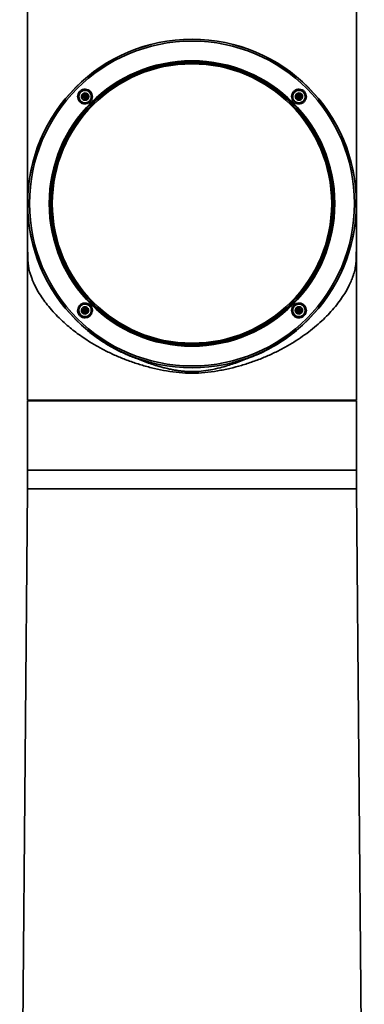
# Model space of a CAD drawing. Header units: millimetres. Extents: x 0 to 840, y 0 to 594.
# Tile 4 of 15: x 238 to 269, y 316 to 406. Entities that reach past the tile are written whole.
import ezdxf

# ---------------------------------------------------------------- set-up
doc = ezdxf.new("R2010")
doc.units = ezdxf.units.MM
doc.layers.get('0').update_dxf_attribs({"lineweight": 18})

msp = doc.modelspace()

# ---------------------------------------------------------------- linework, layer by layer
at = {"color": 7, "linetype": 'Continuous', "lineweight": 35}
for p, q in [((238.7571, 409.0358), (238.7571, 389.0358)), ((268.7571, 409.0358), (268.7571, 389.0358)), ((243.5459, 399.3014), (243.518, 399.2749)), ((243.5687, 399.2242), (243.5942, 399.2483)), ((263.0824, 399.2266), (263.0996, 399.2429)), ((243.8357, 398.9572), (243.7759, 398.7341)), ((243.7759, 398.7341), (243.999, 398.7939)), ((243.7759, 398.7341), (243.9392, 398.5708)), ((244.0588, 399.017), (243.8357, 398.9572)), ((243.8357, 398.9572), (243.999, 398.7939)), ((243.9392, 398.5708), (243.999, 398.7939)), ((243.9392, 398.5708), (244.1623, 398.6306)), ((244.0588, 399.017), (243.999, 398.7939)), ((243.999, 398.7939), (244.2221, 398.8537)), ((244.1623, 398.6306), (243.999, 398.7939)), ((244.2221, 398.8537), (244.0588, 399.017)), ((244.1623, 398.6306), (244.2221, 398.8537)), ((244.4343, 398.3586), (244.4088, 398.3346)), ((244.4404, 398.2981), (244.4684, 398.3245)), ((263.4554, 399.017), (263.2921, 398.8537)), ((263.2921, 398.8537), (263.3519, 398.6306)), ((263.2921, 398.8537), (263.5152, 398.7939)), ((263.3519, 398.6306), (263.5152, 398.7939)), ((263.3519, 398.6306), (263.5749, 398.5708)), ((263.6785, 398.9572), (263.4554, 399.017)), ((263.4554, 399.017), (263.5152, 398.7939)), ((263.6785, 398.9572), (263.5152, 398.7939)), ((263.5152, 398.7939), (263.5749, 398.5708)), ((263.7382, 398.7341), (263.5152, 398.7939)), ((263.5749, 398.5708), (263.7382, 398.7341)), ((263.7382, 398.7341), (263.6785, 398.9572)), ((263.9479, 398.3612), (263.9257, 398.3398)), ((238.7571, 388.5756), (238.7571, 371.0758)), ((268.7571, 371.8358), (268.7571, 388.6894)), ((243.5663, 379.7105), (243.6272, 379.7644)), ((243.9392, 379.5008), (243.7759, 379.3375)), ((243.7759, 379.3375), (243.8357, 379.1144)), ((243.7759, 379.3375), (243.999, 379.2778)), ((244.1623, 379.4411), (243.9392, 379.5008)), ((243.999, 379.2778), (243.9392, 379.5008)), ((244.1623, 379.4411), (243.999, 379.2778)), ((244.2221, 379.218), (244.1623, 379.4411)), ((263.0782, 379.7775), (263.0458, 379.7471)), ((263.0799, 379.713), (263.1094, 379.7407)), ((263.3519, 379.4411), (263.2921, 379.218)), ((263.5749, 379.5008), (263.3519, 379.4411)), ((263.3519, 379.4411), (263.5152, 379.2778)), ((263.5749, 379.5008), (263.5152, 379.2778)), ((263.7382, 379.3375), (263.5152, 379.2778)), ((263.7382, 379.3375), (263.5749, 379.5008)), ((263.6785, 379.1144), (263.7382, 379.3375)), ((243.8357, 379.1144), (243.999, 379.2778)), ((243.8357, 379.1144), (244.0588, 379.0547)), ((244.2221, 379.218), (243.999, 379.2778)), ((244.0588, 379.0547), (243.999, 379.2778)), ((244.0588, 379.0547), (244.2221, 379.218)), ((244.4317, 378.845), (244.3759, 378.7961)), ((263.5152, 379.2778), (263.2921, 379.218)), ((263.2921, 379.218), (263.4554, 379.0547)), ((263.4554, 379.0547), (263.5152, 379.2778)), ((263.4554, 379.0547), (263.6785, 379.1144)), ((263.6785, 379.1144), (263.5152, 379.2778)), ((263.9455, 378.8474), (263.916, 378.8198)), ((263.9638, 378.7663), (263.9962, 378.7967)), ((268.7563, 371.0758), (268.7563, 371.6858)), ((238.7571, 371.0758), (268.7563, 371.0758)), ((238.7571, 371.0158), (238.7571, 364.6857)), ((268.7571, 371.0158), (238.7571, 371.0158)), ((239.4571, 371.0758), (239.4571, 371.0158)), ((268.0571, 371.0158), (268.0571, 371.0758)), ((268.7571, 364.6857), (268.7571, 371.0158)), ((238.7499, 362.986), (238.0326, 278.5965)), ((269.4815, 278.5965), (268.7643, 362.986))]:
    msp.add_line(p, q, dxfattribs=at)
at = {"color": 8, "linetype": 'Continuous', "lineweight": 35}
for p, q in [((238.7571, 364.6857), (268.7571, 364.6857)), ((253.7571, 362.986), (238.7499, 362.986)), ((268.7643, 362.986), (253.7571, 362.986))]:
    msp.add_line(p, q, dxfattribs=at)
at = {"color": 7, "linetype": 'Continuous', "lineweight": 35}
for centre, radius in [((253.7571, 389.0358), 15), ((253.7571, 389.0358), 14.9989), ((253.7571, 389.0358), 14.9894), ((253.7571, 389.0358), 14.8287), ((253.7571, 389.0358), 13.0271), ((253.7571, 389.0358), 12.9725), ((253.7571, 389.0358), 12.85), ((253.7571, 389.0358), 12.75), ((243.999, 398.7939), 0.6), ((263.5152, 398.7939), 0.6), ((243.999, 379.2778), 0.6), ((263.5152, 379.2778), 0.6)]:
    msp.add_circle(centre, radius, dxfattribs=at)
for centre, start, end in [((38.7571, 364.6857), 359.513061, 0), ((468.7571, 364.6857), 180, 180.486939)]:
    msp.add_arc(centre, 200, start, end, dxfattribs=at)
for points, knots in [([(243.518, 399.2749), (243.4887, 399.2422), (243.4298, 399.1764), (243.3503, 399.0237), (243.3038, 398.8075), (243.3508, 398.5485), (243.4727, 398.3584), (243.609, 398.2414), (243.7602, 398.1598), (243.9633, 398.1136), (244.1697, 398.1423), (244.3308, 398.2113), (244.4039, 398.2692), (244.4404, 398.2981)], [0, 0, 0, 0, 0.1304214, 0.2621002, 0.5089671, 0.7782256, 1.0346176, 1.1779511, 1.3202174, 1.5528393, 1.7944714, 1.9330724, 2.071252, 2.071252, 2.071252, 2.071252]), ([(244.4088, 398.3346), (244.3465, 398.2898), (244.2509, 398.2211), (244.0963, 398.1829), (243.9541, 398.1746), (243.8112, 398.203), (243.6728, 398.2689), (243.5613, 398.3576), (243.4741, 398.4709), (243.4062, 398.6179), (243.3766, 398.8097), (243.4212, 399.04), (243.5202, 399.1636), (243.5687, 399.2242)], [0, 0, 0, 0, 0.2253891, 0.3455484, 0.4705201, 0.6512444, 0.7795671, 0.9328817, 1.0798796, 1.2101376, 1.4199034, 1.6568719, 1.8848405, 1.8848405, 1.8848405, 1.8848405]), ([(243.596, 398.3908), (243.5696, 398.4207), (243.5009, 398.4986), (243.4349, 398.6571), (243.4208, 398.8511), (243.4725, 399.0394), (243.5834, 399.1998), (243.7412, 399.3145), (243.928, 399.3705), (244.1228, 399.3615), (244.2853, 399.2959), (244.4022, 399.2034), (244.4958, 399.0879), (244.5635, 398.9311), (244.5771, 398.7366), (244.5255, 398.5485), (244.4146, 398.388), (244.2569, 398.2734), (244.0699, 398.2172), (243.8756, 398.2268), (243.7112, 398.2905), (243.6294, 398.3617), (243.596, 398.3908)], [0, 0, 0, 0, 0.119571, 0.3115822, 0.5035837, 0.6955952, 0.8876114, 1.079622, 1.2716317, 1.4636421, 1.655653, 1.7886919, 1.9082536, 2.1002648, 2.2922782, 2.4842894, 2.6762958, 2.8683071, 3.0603202, 3.2523311, 3.4443413, 3.5773728, 3.5773728, 3.5773728, 3.5773728]), ([(244.4684, 398.3245), (244.5225, 398.3923), (244.6289, 398.5256), (244.6806, 398.7836), (244.6392, 399.0432), (244.4972, 399.2708), (244.285, 399.4232), (244.0757, 399.4759), (243.9046, 399.4709), (243.7736, 399.4392), (243.6502, 399.3848), (243.5805, 399.329), (243.5459, 399.3014)], [0, 0, 0, 0, 0.2553029, 0.5017272, 0.7626817, 1.033748, 1.2943005, 1.5376388, 1.6714545, 1.8055544, 1.9389636, 2.0704401, 2.0704401, 2.0704401, 2.0704401]), ([(243.5942, 399.2483), (243.6573, 399.2935), (243.7536, 399.3626), (243.9089, 399.4002), (244.0571, 399.4084), (244.206, 399.376), (244.3448, 399.3039), (244.4518, 399.2143), (244.5351, 399.1015), (244.5977, 398.9582), (244.6204, 398.8093), (244.6039, 398.6636), (244.5573, 398.5108), (244.4829, 398.4188), (244.4343, 398.3586)], [0, 0, 0, 0, 0.2279131, 0.3476373, 0.4710869, 0.6714268, 0.7982505, 0.9427008, 1.0917045, 1.2200962, 1.4140548, 1.5381451, 1.6580855, 1.8850337, 1.8850337, 1.8850337, 1.8850337]), ([(243.7657, 398.5606), (243.742, 398.5894), (243.6947, 398.647), (243.6651, 398.7571), (243.6712, 398.8694), (243.7148, 398.9737), (243.7903, 399.0576), (243.8894, 399.1119), (244.0008, 399.1302), (244.112, 399.1107), (244.1881, 399.0679), (244.2516, 399.0107), (244.3022, 398.9396), (244.3333, 398.831), (244.3267, 398.7183), (244.2832, 398.6141), (244.2077, 398.5301), (244.1086, 398.4759), (243.9971, 398.4575), (243.8862, 398.4773), (243.8095, 398.5194), (243.7741, 398.5526), (243.7657, 398.5606)], [0, 0, 0, 0, 0.1111709, 0.2223523, 0.333526, 0.4447054, 0.5558809, 0.6670602, 0.7782375, 0.8894154, 1.000591, 1.0354278, 1.1466084, 1.2577899, 1.3689635, 1.480143, 1.5913184, 1.7024984, 1.8136749, 1.9248528, 2.0360285, 2.0708732, 2.0708732, 2.0708732, 2.0708732]), ([(263.0667, 399.2957), (263.0127, 399.2348), (262.9216, 399.1324), (262.8617, 398.9573), (262.8396, 398.7765), (262.8689, 398.6037), (262.9417, 398.4501), (263.0444, 398.3131), (263.1858, 398.2062), (263.351, 398.1441), (263.5275, 398.1175), (263.7086, 398.1443), (263.8694, 398.2175), (263.9408, 398.2757), (263.9746, 398.3032)], [0, 0, 0, 0, 0.2444497, 0.4115011, 0.5502988, 0.791795, 0.9234572, 1.0546601, 1.2985932, 1.4375234, 1.5785671, 1.8301828, 1.9767398, 2.1088209, 2.1088209, 2.1088209, 2.1088209]), ([(263.9257, 398.3398), (263.8868, 398.3089), (263.8145, 398.2516), (263.6687, 398.1928), (263.52, 398.1723), (263.3739, 398.1911), (263.2227, 398.2424), (263.0597, 398.3577), (262.9516, 398.5256), (262.9068, 398.6792), (262.8946, 398.8255), (262.9214, 398.973), (262.9867, 399.1173), (263.0488, 399.1883), (263.0824, 399.2266)], [0, 0, 0, 0, 0.1502131, 0.279085, 0.4718961, 0.5968196, 0.7175422, 0.9459205, 1.1747589, 1.2959342, 1.4214299, 1.6119588, 1.7427975, 1.8970425, 1.8970425, 1.8970425, 1.8970425]), ([(263.1121, 399.1969), (263.142, 399.2233), (263.2199, 399.292), (263.3783, 399.358), (263.5723, 399.3721), (263.7606, 399.3204), (263.921, 399.2095), (264.0357, 399.0517), (264.0917, 398.8649), (264.0827, 398.6701), (264.0171, 398.5076), (263.9246, 398.3907), (263.8091, 398.2971), (263.6524, 398.2294), (263.4579, 398.2158), (263.2697, 398.2674), (263.1093, 398.3783), (262.9946, 398.536), (262.9385, 398.723), (262.948, 398.9173), (263.0117, 399.0817), (263.083, 399.1635), (263.1121, 399.1969)], [0, 0, 0, 0, 0.1195722, 0.3115823, 0.5035937, 0.6956046, 0.8876106, 1.0796263, 1.2716361, 1.4636488, 1.6556548, 1.7886876, 1.9082592, 2.10027, 2.2922806, 2.4842923, 2.6763051, 2.8683111, 3.0603209, 3.2523336, 3.4443396, 3.5773724, 3.5773724, 3.5773724, 3.5773724]), ([(263.9746, 398.3032), (264.0338, 398.3708), (264.1229, 398.4728), (264.18, 398.6452), (264.2028, 398.8188), (264.1673, 399.038), (264.0292, 399.2658), (263.8106, 399.426), (263.5487, 399.4881), (263.2797, 399.4504), (263.1378, 399.3473), (263.0667, 399.2957)], [0, 0, 0, 0, 0.269463, 0.4063677, 0.5428494, 0.7959307, 1.0553344, 1.3185024, 1.5816462, 1.8448849, 2.1084672, 2.1084672, 2.1084672, 2.1084672]), ([(263.0996, 399.2429), (263.1359, 399.2721), (263.2046, 399.3271), (263.3485, 399.3882), (263.4992, 399.4108), (263.6479, 399.3925), (263.7989, 399.3424), (263.9628, 399.2282), (264.072, 399.0609), (264.1175, 398.9084), (264.1315, 398.7585), (264.1038, 398.6074), (264.037, 398.4641), (263.9787, 398.3968), (263.9479, 398.3612)], [0, 0, 0, 0, 0.1410257, 0.2663857, 0.4696898, 0.5929025, 0.7127602, 0.9420767, 1.17186, 1.2918238, 1.4150474, 1.620537, 1.747375, 1.8901303, 1.8901303, 1.8901303, 1.8901303]), ([(263.2818, 399.0272), (263.3106, 399.0509), (263.3683, 399.0982), (263.4783, 399.1278), (263.5907, 399.1217), (263.695, 399.0781), (263.7789, 399.0026), (263.8331, 398.9035), (263.8515, 398.7921), (263.832, 398.6809), (263.7892, 398.6048), (263.732, 398.5413), (263.6608, 398.4907), (263.5523, 398.4596), (263.4396, 398.4662), (263.3353, 398.5097), (263.2514, 398.5852), (263.1972, 398.6843), (263.1788, 398.7958), (263.1985, 398.9067), (263.2407, 398.9834), (263.2739, 399.0188), (263.2818, 399.0272)], [0, 0, 0, 0, 0.1111719, 0.2223494, 0.3335268, 0.4447035, 0.5558841, 0.6670599, 0.7782337, 0.8894172, 1.0005884, 1.0354275, 1.1466057, 1.2577839, 1.3689613, 1.480138, 1.591318, 1.7024942, 1.8136679, 1.9248512, 2.0360228, 2.0708703, 2.0708703, 2.0708703, 2.0708703]), ([(238.7596, 388.7503), (238.7596, 388.6452), (238.7595, 388.4234), (238.7594, 387.9438), (238.7593, 387.4494), (238.7592, 387.0002), (238.7591, 386.4821), (238.759, 385.8919), (238.7589, 385.3631), (238.7589, 385.0251), (238.7589, 384.9164)], [0, 0, 0, 0, 0.6638793, 1.4011944, 1.7988476, 2.2165302, 2.6553188, 3.1167695, 3.6032788, 3.8338662, 3.8338662, 3.8338662, 3.8338662]), ([(268.7553, 384.9756), (268.7553, 385.0989), (268.7553, 385.3691), (268.7552, 385.7545), (268.7552, 386.1587), (268.7551, 386.576), (268.755, 387.0324), (268.7549, 387.507), (268.7548, 387.9781), (268.7547, 388.3955), (268.7546, 388.664), (268.7546, 388.7314), (268.7546, 388.74)], [0, 0, 0, 0, 0.261493, 0.5733553, 0.8498807, 1.1809985, 1.5665559, 2.0069056, 2.5030653, 3.0571823, 3.6734819, 3.7643672, 3.7643672, 3.7643672, 3.7643672]), ([(253.7571, 373.5326), (253.3705, 373.547), (252.5898, 373.5762), (251.4408, 373.7428), (250.3143, 373.9657), (249.2296, 374.2549), (248.1744, 374.5962), (247.1683, 374.9851), (246.2115, 375.4156), (245.3088, 375.8808), (244.5317, 376.3357), (243.8598, 376.7719), (243.2947, 377.1718), (242.7519, 377.5903), (242.1925, 378.06), (241.6261, 378.5853), (241.0599, 379.1743), (240.562, 379.7617), (240.1077, 380.3723), (239.7213, 380.9751), (239.4452, 381.4916), (239.2677, 381.8775), (239.145, 382.1745), (239.0347, 382.4802), (238.9422, 382.7916), (238.8715, 383.0897), (238.8277, 383.3346), (238.8003, 383.5501), (238.7843, 383.725), (238.7708, 383.9479), (238.7639, 384.1943), (238.7607, 384.4599), (238.7594, 384.6906), (238.759, 384.858), (238.7589, 384.9514)], [0, 0, 0, 0, 0.9015415, 1.8209236, 2.7196899, 3.6261396, 4.5270683, 5.4497657, 6.3465341, 7.2474512, 8.1627192, 8.8306412, 9.5253101, 10.1848343, 10.8888233, 11.7819259, 12.6567242, 13.6094223, 14.4572157, 15.4220923, 16.33154, 16.790843, 17.1811091, 17.6948951, 18.2022017, 18.6176013, 19.0602928, 19.2987784, 19.5250521, 19.743947, 20.0854299, 20.2533984, 20.4269937, 20.6461379, 20.6461379, 20.6461379, 20.6461379]), ([(268.7553, 385.0379), (268.7552, 384.9108), (268.7549, 384.6374), (268.7523, 384.3113), (268.7468, 384.07), (268.7382, 383.8412), (268.7198, 383.591), (268.6852, 383.3243), (268.6393, 383.0772), (268.5818, 382.833), (268.5075, 382.5708), (268.42, 382.3116), (268.3229, 382.0606), (268.2238, 381.8273), (268.0568, 381.4687), (267.7973, 380.9842), (267.4151, 380.3847), (266.9656, 379.778), (266.4604, 379.1811), (265.8966, 378.5937), (265.2804, 378.0212), (264.5993, 377.456), (263.8584, 376.908), (263.0629, 376.3831), (262.2106, 375.8835), (261.3035, 375.416), (260.3421, 374.9834), (259.3323, 374.5936), (258.286, 374.2557), (257.2093, 373.9682), (256.0879, 373.7451), (254.9297, 373.5765), (254.1445, 373.5471), (253.7571, 373.5326)], [0, 0, 0, 0, 0.2968363, 0.6384123, 0.8037134, 0.9810361, 1.3579812, 1.7369386, 2.1161295, 2.4682789, 2.8553959, 3.3257078, 3.6661417, 4.0132619, 4.395198, 5.3015628, 6.2050076, 7.1032052, 8.0527002, 8.925658, 9.8186957, 10.7483437, 11.6509181, 12.5502928, 13.4737136, 14.3798227, 15.2793504, 16.2097749, 17.1120591, 17.9879916, 18.8994668, 19.828145, 20.7325654, 20.7325654, 20.7325654, 20.7325654]), ([(243.5821, 379.8042), (243.5191, 379.7431), (243.3933, 379.6208), (243.3103, 379.3631), (243.3239, 379.1393), (243.3862, 378.973), (243.4784, 378.825), (243.6443, 378.6778), (243.8914, 378.5904), (244.1186, 378.6012), (244.29, 378.661), (244.3691, 378.7155), (244.4049, 378.7402)], [0, 0, 0, 0, 0.2637056, 0.5270942, 0.7903502, 0.9224443, 1.0548318, 1.3076985, 1.5666207, 1.8186314, 1.9777845, 2.1096371, 2.1096371, 2.1096371, 2.1096371]), ([(244.3759, 378.7961), (244.3389, 378.7711), (244.2681, 378.7231), (244.1192, 378.6722), (243.9268, 378.6586), (243.7056, 378.7273), (243.523, 378.876), (243.4066, 379.082), (243.3779, 379.2974), (243.4145, 379.4719), (243.476, 379.6057), (243.5344, 379.6735), (243.5663, 379.7105)], [0, 0, 0, 0, 0.1354162, 0.2594019, 0.4725837, 0.7063736, 0.9343038, 1.1567338, 1.3961479, 1.5680625, 1.6912349, 1.8391387, 1.8391387, 1.8391387, 1.8391387]), ([(244.4021, 378.8747), (244.3722, 378.8483), (244.2943, 378.7796), (244.1358, 378.7137), (243.9418, 378.6996), (243.7535, 378.7513), (243.5931, 378.8621), (243.4784, 379.0199), (243.4225, 379.2068), (243.4314, 379.4016), (243.4971, 379.5641), (243.5895, 379.6809), (243.705, 379.7746), (243.8618, 379.8423), (244.0563, 379.8558), (244.2444, 379.8043), (244.4049, 379.6933), (244.5195, 379.5356), (244.5757, 379.3486), (244.5661, 379.1544), (244.5024, 378.99), (244.4312, 378.9082), (244.4021, 378.8747)], [0, 0, 0, 0, 0.1195722, 0.3115823, 0.5035937, 0.6956046, 0.8876174, 1.0796234, 1.2716332, 1.4636459, 1.6556519, 1.7886847, 1.9082563, 2.1002672, 2.2922777, 2.4842894, 2.6763022, 2.8683082, 3.060318, 3.2523308, 3.4443367, 3.5773695, 3.5773695, 3.5773695, 3.5773695]), ([(244.4049, 378.7402), (244.468, 378.8015), (244.5923, 378.9224), (244.6619, 379.1384), (244.6693, 379.318), (244.6379, 379.4945), (244.5555, 379.6575), (244.4326, 379.7872), (244.2894, 379.8851), (244.0825, 379.9544), (243.8663, 379.9419), (243.6962, 379.8821), (243.6203, 379.8303), (243.5821, 379.8042)], [0, 0, 0, 0, 0.2637998, 0.520205, 0.6619875, 0.8031415, 1.0538254, 1.1925807, 1.3319631, 1.5670967, 1.8304492, 1.9683414, 2.1082804, 2.1082804, 2.1082804, 2.1082804]), ([(243.6272, 379.7644), (243.6661, 379.7906), (243.7394, 379.8399), (243.8888, 379.8889), (244.0782, 379.901), (244.2947, 379.8342), (244.4759, 379.6886), (244.5933, 379.4867), (244.6257, 379.2706), (244.59, 379.0919), (244.5262, 378.9526), (244.465, 378.883), (244.4317, 378.845)], [0, 0, 0, 0, 0.1416895, 0.2677675, 0.4722093, 0.7050583, 0.9276631, 1.1473921, 1.3854974, 1.5652733, 1.6931159, 1.8459341, 1.8459341, 1.8459341, 1.8459341]), ([(244.2324, 379.0444), (244.2035, 379.0207), (244.1459, 378.9734), (244.0358, 378.9438), (243.9235, 378.95), (243.8192, 378.9936), (243.7353, 379.0691), (243.681, 379.1681), (243.6627, 379.2796), (243.6822, 379.3907), (243.725, 379.4668), (243.7822, 379.5304), (243.8534, 379.5809), (243.9619, 379.612), (244.0746, 379.6055), (244.1788, 379.562), (244.2628, 379.4864), (244.317, 379.3874), (244.3354, 379.2759), (244.3157, 379.1649), (244.2735, 379.0883), (244.2403, 379.0529), (244.2324, 379.0444)], [0, 0, 0, 0, 0.1111789, 0.2223564, 0.3335338, 0.4447106, 0.5558912, 0.667067, 0.7782409, 0.8894244, 1.0005957, 1.0354347, 1.146613, 1.2577913, 1.3689686, 1.4801454, 1.5913255, 1.7025017, 1.8136754, 1.9248588, 2.0360304, 2.070869, 2.070869, 2.070869, 2.070869]), ([(263.0458, 379.7471), (262.9913, 379.6786), (262.8822, 379.5415), (262.8329, 379.2786), (262.8789, 379.0221), (263.0144, 378.8068), (263.1848, 378.6794), (263.344, 378.6182), (263.5181, 378.5897), (263.6974, 378.6137), (263.8586, 378.6842), (263.9294, 378.7395), (263.9638, 378.7663)], [0, 0, 0, 0, 0.2577135, 0.515217, 0.7728126, 1.0305418, 1.2687094, 1.4060104, 1.5436118, 1.7974497, 1.9350184, 2.064358, 2.064358, 2.064358, 2.064358]), ([(263.916, 378.8198), (263.8526, 378.7752), (263.756, 378.7072), (263.6011, 378.6709), (263.4546, 378.6637), (263.308, 378.696), (263.1709, 378.7667), (263.0631, 378.8563), (262.9786, 378.9706), (262.915, 379.1175), (262.8887, 379.3054), (262.9333, 379.5304), (263.0318, 379.6531), (263.0799, 379.713)], [0, 0, 0, 0, 0.2272663, 0.3466921, 0.4698541, 0.6655737, 0.7912416, 0.9353176, 1.0877406, 1.2190267, 1.4171849, 1.6539416, 1.8794457, 1.8794457, 1.8794457, 1.8794457]), ([(263.9182, 379.6808), (263.9446, 379.6509), (264.0133, 379.5731), (264.0792, 379.4146), (264.0933, 379.2206), (264.0417, 379.0323), (263.9308, 378.8719), (263.773, 378.7572), (263.5861, 378.7012), (263.3913, 378.7102), (263.2288, 378.7758), (263.112, 378.8683), (263.0184, 378.9838), (262.9507, 379.1405), (262.9371, 379.335), (262.9886, 379.5232), (263.0996, 379.6836), (263.2573, 379.7983), (263.4443, 379.8544), (263.6385, 379.8449), (263.8029, 379.7812), (263.8847, 379.7099), (263.9182, 379.6808)], [0, 0, 0, 0, 0.1195617, 0.311573, 0.5035864, 0.6955979, 0.8876042, 1.0796149, 1.271628, 1.4636385, 1.6556493, 1.7886883, 1.9082593, 2.1002596, 2.292273, 2.4842842, 2.6763004, 2.8683117, 3.0603214, 3.2523318, 3.444342, 3.5773809, 3.5773809, 3.5773809, 3.5773809]), ([(263.9962, 378.7967), (264.0508, 378.8653), (264.1599, 379.0024), (264.2092, 379.2658), (264.1628, 379.5228), (264.0232, 379.7434), (263.8121, 379.8964), (263.5593, 379.959), (263.294, 379.9271), (263.1501, 379.8274), (263.0782, 379.7775)], [0, 0, 0, 0, 0.2580213, 0.515981, 0.7738286, 1.0316829, 1.2895654, 1.5475074, 1.8054141, 2.0632025, 2.0632025, 2.0632025, 2.0632025]), ([(263.1094, 379.7407), (263.172, 379.7848), (263.2678, 379.8524), (263.4219, 379.8893), (263.5652, 379.8968), (263.7104, 379.8666), (263.851, 379.7968), (263.9604, 379.706), (264.0437, 379.5938), (264.108, 379.4517), (264.1375, 379.2626), (264.0937, 379.0327), (263.994, 378.9081), (263.9455, 378.8474)], [0, 0, 0, 0, 0.2249302, 0.3443299, 0.4681897, 0.6543167, 0.7854454, 0.9416226, 1.0817937, 1.2068105, 1.4109345, 1.6512076, 1.879399, 1.879399, 1.879399, 1.879399]), ([(263.7485, 379.5111), (263.7722, 379.4823), (263.8195, 379.4246), (263.8491, 379.3146), (263.843, 379.2022), (263.7994, 379.0979), (263.7238, 379.014), (263.6248, 378.9598), (263.5133, 378.9414), (263.4022, 378.961), (263.3261, 379.0037), (263.2625, 379.0609), (263.212, 379.1321), (263.1809, 379.2406), (263.1874, 379.3533), (263.2309, 379.4576), (263.3065, 379.5415), (263.4055, 379.5957), (263.517, 379.6141), (263.628, 379.5944), (263.7046, 379.5522), (263.7401, 379.519), (263.7485, 379.5111)], [0, 0, 0, 0, 0.1111709, 0.2223523, 0.333526, 0.4447054, 0.5558809, 0.6670602, 0.7782375, 0.8894154, 1.000591, 1.0354358, 1.1466066, 1.2577881, 1.3689618, 1.4801412, 1.5913166, 1.7024966, 1.8136732, 1.924851, 2.0360267, 2.0708714, 2.0708714, 2.0708714, 2.0708714]), ([(248.7376, 374.8782), (248.6643, 374.9087), (248.5502, 374.9562), (248.3221, 375.0513), (248.167, 375.1155), (248.0528, 375.1628)], [0, 0, 0, 0, 0.23815917, 0.3708443, 0.74154258, 0.74154258, 0.74154258, 0.74154258]), ([(248.7376, 374.8782), (248.838, 374.8371), (249.0379, 374.7551), (249.3394, 374.6385), (249.6402, 374.5272), (249.9311, 374.4251), (250.2206, 374.3285), (250.5177, 374.2347), (250.8415, 374.1394), (251.2094, 374.0397), (251.5379, 373.9604), (251.865, 373.8893), (252.1464, 373.8351), (252.4723, 373.7819), (252.7861, 373.7408), (253.1115, 373.7096), (253.4312, 373.6907), (253.9312, 373.6805), (254.6074, 373.7163), (255.466, 373.8434), (256.263, 374.0238), (256.9659, 374.2221), (257.5815, 374.4221), (258.1752, 374.6348), (258.5748, 374.7966), (258.7763, 374.8782)], [0, 0, 0, 0, 0.3274796, 0.652405, 0.9746661, 1.2941429, 1.5805064, 1.8928576, 2.2309276, 2.5944082, 3.0367762, 3.2437459, 3.5970711, 3.8945759, 4.2312673, 4.5429264, 4.8708351, 5.1870062, 6.0356385, 6.8877562, 7.7790161, 8.4820929, 9.0802627, 9.7251952, 10.3812516, 10.3812516, 10.3812516, 10.3812516]), ([(258.7763, 374.8782), (258.7763, 374.8782), (258.7763, 374.8782), (258.7764, 374.8782), (258.7767, 374.8783), (258.7776, 374.8786), (258.7812, 374.8802), (258.7954, 374.8859), (258.8514, 374.9095), (258.9619, 374.9552), (259.1761, 375.0447), (259.3479, 375.1158), (259.4626, 375.1633)], [0, 0, 0, 0, 0.00002895, 0.00007682, 0.00024807, 0.00085075, 0.00313148, 0.0119854, 0.04686392, 0.18529095, 0.37086537, 0.74316327, 0.74316327, 0.74316327, 0.74316327]), ([(268.7563, 371.6858), (268.7563, 371.7027), (268.7564, 371.7364), (268.7566, 371.7813), (268.7569, 371.8154), (268.7571, 371.8328), (268.7571, 371.8375), (268.757, 371.8318), (268.7569, 371.816), (268.7568, 371.8092)], [0, 0, 0, 0, 0.02758912, 0.0551754, 0.08276837, 0.11035722, 0.12850749, 0.15609473, 0.17663598, 0.17663598, 0.17663598, 0.17663598])]:
    msp.add_open_spline(points, degree=3, knots=knots, dxfattribs=at)
at = {"color": 8, "linetype": 'Continuous', "lineweight": 35}
for points, knots in [([(248.7376, 374.8782), (248.4103, 375.0015), (247.7524, 375.2493), (246.8243, 375.6985), (245.9421, 376.1985), (245.069, 376.7694), (244.5199, 377.2038), (244.2271, 377.4354)], [0, 0, 0, 0, 1.0189758, 2.0476092, 3.0506666, 4.0595084, 5.2111937, 5.2111937, 5.2111937, 5.2111937]), ([(263.2836, 377.4323), (263.0366, 377.2358), (262.5685, 376.8634), (261.8558, 376.3809), (261.1088, 375.9281), (260.3293, 375.5187), (259.5288, 375.1566), (259.0138, 374.9661), (258.7763, 374.8782)], [0, 0, 0, 0, 0.9745364, 1.8466678, 2.61901, 3.6087005, 4.4699089, 5.2070688, 5.2070688, 5.2070688, 5.2070688])]:
    msp.add_open_spline(points, degree=3, knots=knots, dxfattribs=at)

doc.saveas('drawing.dxf')
